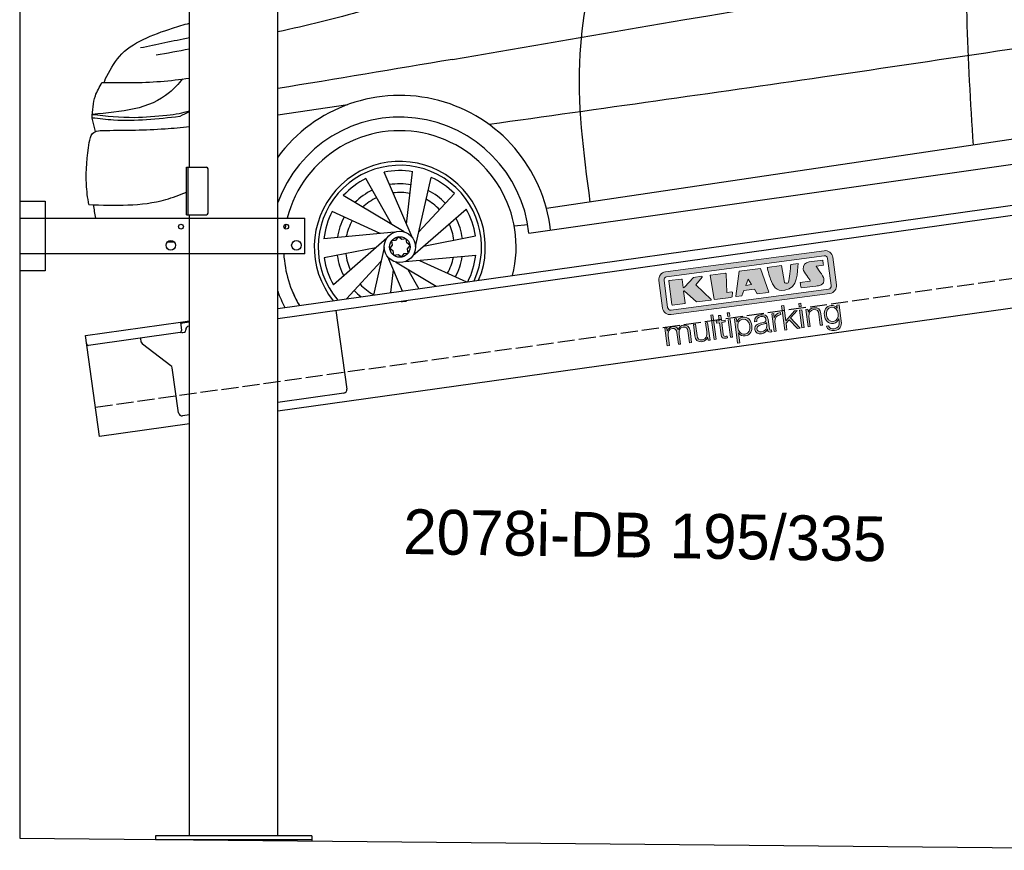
# Model space of a CAD drawing. Extents: x 524 to 6324, y 115 to 5590.
# Tile 1 of 3: x 524 to 3424, y 254 to 2701. Entities that reach past the tile are written whole.
import ezdxf

# ---------------------------------------------------------------- set-up
doc = ezdxf.new("R2010")
doc.units = 0
doc.header["$LTSCALE"] = 10
doc.header["$MEASUREMENT"] = 0
doc.linetypes.add('GEN3', pattern=[6.25, 5, -1.25])
doc.layers.get('0').update_dxf_attribs({"linetype": 'CONTINUOUS'})
doc.layers.add('3', color=6, linetype='GEN3')
doc.layers.add('CAR', color=1, linetype='CONTINUOUS')
doc.layers.add('AM_0', color=7, linetype='CONTINUOUS', lineweight=30)
doc.layers.add('Logo', color=7, linetype='CONTINUOUS', lineweight=25)

# ---------------------------------------------------------------- blocks, each defined once
blk = doc.blocks.new('KLAUS')
at = {"layer": 'Logo'}
h = blk.add_hatch(color=8, dxfattribs=at)
h.dxf.hatch_style = 2
edge = h.paths.add_edge_path()
edge.add_spline(control_points=[(3.6, 29.09), (2.88, 29.09), (2.3, 28.51), (2.3, 27.8), (2.3, 27.8), (2.3, 16.11), (2.3, 16.11), (2.3, 15.39), (2.88, 14.81), (3.6, 14.81), (3.6, 14.81), (71.16, 14.81), (71.16, 14.81), (71.88, 14.81), (72.46, 15.39), (72.46, 16.11), (72.46, 16.11), (72.46, 27.8), (72.46, 27.8), (72.46, 28.51), (71.88, 29.09), (71.16, 29.09), (71.16, 29.09), (3.6, 29.09), (3.6, 29.09), (3.6, 29.09), (3.6, 29.09), (3.6, 29.09)], knot_values=[0, 0, 0, 0, 1, 1, 1, 2, 2, 2, 3, 3, 3, 4, 4, 4, 5, 5, 5, 6, 6, 6, 7, 7, 7, 8, 8, 8, 9, 9, 9, 9], degree=3, periodic=0)
edge = h.paths.add_edge_path()
edge.add_spline(control_points=[(3.35, 31.23), (3.35, 31.23), (71.47, 31.23), (71.47, 31.23), (73.26, 31.23), (74.71, 29.77), (74.71, 27.99), (74.71, 27.99), (74.71, 16.17), (74.71, 16.17), (74.71, 14.38), (73.26, 12.93), (71.47, 12.93), (71.47, 12.93), (3.35, 12.93), (3.35, 12.93), (1.56, 12.93), (0.11, 14.38), (0.11, 16.17), (0.11, 16.17), (0.11, 27.99), (0.11, 27.99), (0.11, 29.77), (1.56, 31.23), (3.35, 31.23), (3.35, 31.23), (3.35, 31.23), (3.35, 31.23)], knot_values=[0, 0, 0, 0, 1, 1, 1, 2, 2, 2, 3, 3, 3, 4, 4, 4, 5, 5, 5, 6, 6, 6, 7, 7, 7, 8, 8, 8, 9, 9, 9, 9], degree=3, periodic=0)
h = blk.add_hatch(color=8, dxfattribs=at)
h.dxf.hatch_style = 2
edge = h.paths.add_edge_path()
edge.add_spline(control_points=[(4.5, 27.33), (4.5, 27.33), (9.7, 27.33), (9.7, 27.33), (9.84, 27.33), (9.96, 27.22), (9.96, 27.08), (9.96, 27.08), (9.96, 23.69), (9.96, 23.69), (9.96, 23.69), (9.94, 23.64), (10.04, 23.59), (10.14, 23.53), (10.2, 23.57), (10.2, 23.57), (10.2, 23.57), (10.51, 23.75), (10.51, 23.75), (10.51, 23.75), (14.94, 27.33), (14.94, 27.33), (14.94, 27.33), (18.41, 27.33), (18.41, 27.33), (18.41, 27.33), (18.49, 27.33), (18.56, 27.2), (18.65, 27.04), (18.53, 26.91), (18.53, 26.91), (18.53, 26.91), (15.49, 24.11), (15.49, 24.11), (15.49, 24.11), (21.14, 17.06), (21.14, 17.06), (21.14, 17.06), (21.13, 16.91), (21.13, 16.91), (21.08, 16.84), (20.99, 16.82), (20.99, 16.82), (20.99, 16.82), (14.7, 16.82), (14.7, 16.82), (14.7, 16.82), (10.26, 22.17), (10.26, 22.17), (10.26, 22.17), (10.19, 22.24), (10.08, 22.21), (9.97, 22.18), (9.96, 22.11), (9.96, 22.11), (9.96, 22.11), (9.96, 17.08), (9.96, 17.08), (9.96, 16.94), (9.84, 16.82), (9.7, 16.82), (9.7, 16.82), (4.5, 16.82), (4.5, 16.82), (4.36, 16.82), (4.25, 16.94), (4.25, 17.08), (4.25, 17.08), (4.25, 27.08), (4.25, 27.08), (4.25, 27.22), (4.36, 27.33), (4.5, 27.33), (4.5, 27.33), (4.5, 27.33), (4.5, 27.33)], knot_values=[0, 0, 0, 0, 1, 1, 1, 2, 2, 2, 3, 3, 3, 4, 4, 4, 5, 5, 5, 6, 6, 6, 7, 7, 7, 8, 8, 8, 9, 9, 9, 10, 10, 10, 11, 11, 11, 12, 12, 12, 13, 13, 13, 14, 14, 14, 15, 15, 15, 16, 16, 16, 17, 17, 17, 18, 18, 18, 19, 19, 19, 20, 20, 20, 21, 21, 21, 22, 22, 22, 23, 23, 23, 24, 24, 24, 25, 25, 25, 25], degree=3, periodic=0)
h = blk.add_hatch(color=8, dxfattribs=at)
h.dxf.hatch_style = 2
h.paths.add_polyline_path([(22.42, 17.06), (21.97, 27.15), (22.24, 27.33), (28.55, 27.33), (28.86, 26.97), (28.01, 19.08), (30.26, 19.07), (30.44, 18.95), (30.08, 16.95), (29.49, 16.82), (22.6, 16.82)])
h = blk.add_hatch(color=8, dxfattribs=at)
h.paths.add_polyline_path([(36.52, 21.01), (38.93, 21.01), (37.87, 23.57)])
h.paths.add_polyline_path([(34.52, 27.33), (43.65, 27.33), (45.76, 16.94), (45.57, 16.82), (40.83, 16.82), (39.89, 18.95), (35.42, 18.95), (34.27, 16.82), (31.78, 16.82), (31.66, 17)])
h = blk.add_hatch(color=8, dxfattribs=at)
h.dxf.hatch_style = 2
edge = h.paths.add_edge_path()
edge.add_spline(control_points=[(52.69, 27.32), (52.69, 27.32), (52.88, 20.14), (52.88, 20.14), (53.01, 19.89), (53.2, 19.77), (53.43, 19.71), (53.91, 19.59), (54.43, 19.57), (54.64, 20.03), (55.23, 21.34), (56.27, 25.45), (56.6, 27.33), (56.6, 27.33), (59.77, 27.33), (59.77, 27.33), (58.77, 23.9), (58.56, 16.82), (52.63, 16.76), (48.72, 16.72), (48.01, 19.35), (47.27, 22.24), (46.89, 23.68), (46.54, 27.33), (46.54, 27.33), (46.54, 27.33), (52.69, 27.32), (52.69, 27.32), (52.69, 27.32), (52.69, 27.32), (52.69, 27.32)], knot_values=[0, 0, 0, 0, 1, 1, 1, 2, 2, 2, 3, 3, 3, 4, 4, 4, 5, 5, 5, 6, 6, 6, 7, 7, 7, 8, 8, 8, 9, 9, 9, 10, 10, 10, 10], degree=3, periodic=0)
h = blk.add_hatch(color=8, dxfattribs=at)
h.dxf.hatch_style = 2
edge = h.paths.add_edge_path()
edge.add_spline(control_points=[(64.46, 27.33), (64.46, 27.33), (70.31, 27.33), (70.31, 27.33), (70.31, 26.52), (70.31, 26.02), (70.31, 25.12), (70.31, 25.12), (67.3, 25.12), (67.3, 25.12), (67.24, 25.04), (67.25, 25.11), (67.25, 24.91), (67.25, 24.88), (69.73, 20.38), (69.73, 19.57), (69.73, 16.4), (67.22, 16.81), (65.9, 16.82), (65.9, 16.82), (59.59, 16.82), (59.59, 16.82), (59.59, 17.76), (59.59, 18.23), (59.59, 19.14), (59.59, 19.14), (63.75, 19.14), (63.75, 19.14), (63.82, 19.22), (63.81, 19.11), (63.81, 19.31), (63.81, 20.32), (61.58, 23.06), (61.58, 24.63), (61.58, 26.33), (62.83, 27.34), (64.46, 27.33), (64.46, 27.33), (64.46, 27.33), (64.46, 27.33)], knot_values=[0, 0, 0, 0, 1, 1, 1, 2, 2, 2, 3, 3, 3, 4, 4, 4, 5, 5, 5, 6, 6, 6, 7, 7, 7, 8, 8, 8, 9, 9, 9, 10, 10, 10, 11, 11, 11, 12, 12, 12, 13, 13, 13, 13], degree=3, periodic=0)
h = blk.add_hatch(color=30, dxfattribs=at)
h.dxf.hatch_style = 2
h.paths.add_polyline_path([(20.07, 0), (20.99, 0), (20.99, 10.45), (20.07, 10.45)])
h = blk.add_hatch(color=30, dxfattribs=at)
h.dxf.hatch_style = 2
edge = h.paths.add_edge_path()
edge.add_spline(control_points=[(24.22, 9.82), (24.22, 9.82), (23.3, 9.82), (23.3, 9.82), (23.3, 9.82), (23.3, 7.55), (23.3, 7.55), (23.3, 7.55), (21.98, 7.55), (21.98, 7.55), (21.98, 7.55), (21.98, 6.78), (21.98, 6.78), (21.98, 6.78), (23.3, 6.78), (23.3, 6.78), (23.3, 6.78), (23.3, 1.61), (23.3, 1.61), (23.28, 0.32), (23.71, -0.09), (24.94, -0.09), (25.22, -0.09), (25.48, -0.06), (25.76, -0.06), (25.76, -0.06), (25.76, 0.73), (25.76, 0.73), (25.5, 0.7), (25.23, 0.69), (24.97, 0.69), (24.31, 0.73), (24.22, 1.08), (24.22, 1.68), (24.22, 1.68), (24.22, 6.78), (24.22, 6.78), (24.22, 6.78), (25.76, 6.78), (25.76, 6.78), (25.76, 6.78), (25.76, 7.55), (25.76, 7.55), (25.76, 7.55), (24.22, 7.55), (24.22, 7.55), (24.22, 7.55), (24.22, 9.82), (24.22, 9.82), (24.22, 9.82), (24.22, 9.82), (24.22, 9.82)], knot_values=[0, 0, 0, 0, 1, 1, 1, 2, 2, 2, 3, 3, 3, 4, 4, 4, 5, 5, 5, 6, 6, 6, 7, 7, 7, 8, 8, 8, 9, 9, 9, 10, 10, 10, 11, 11, 11, 12, 12, 12, 13, 13, 13, 14, 14, 14, 15, 15, 15, 16, 16, 16, 17, 17, 17, 17], degree=3, periodic=0)
h = blk.add_hatch(color=30, dxfattribs=at)
h.paths.add_polyline_path([(27.1, 0), (28.03, 0), (28.03, 7.55), (27.1, 7.55)])
h.paths.add_polyline_path([(27.1, 8.98), (28.03, 8.98), (28.03, 10.45), (27.1, 10.45)])
h = blk.add_hatch(color=30, dxfattribs=at)
h.dxf.hatch_style = 2
h.paths.add_polyline_path([(50.4, 0), (51.32, 0), (51.32, 2.87), (52.82, 4.11), (55.8, 0), (56.96, 0), (53.52, 4.76), (56.74, 7.55), (55.51, 7.55), (51.32, 3.89), (51.32, 10.45), (50.4, 10.45)])
h = blk.add_hatch(color=30, dxfattribs=at)
h.paths.add_polyline_path([(57.74, 0), (58.66, 0), (58.66, 7.55), (57.74, 7.55)])
h.paths.add_polyline_path([(57.74, 8.98), (58.66, 8.98), (58.66, 10.45), (57.74, 10.45)])
h = blk.add_hatch(color=30, dxfattribs=at)
h.dxf.hatch_style = 2
edge = h.paths.add_edge_path()
edge.add_spline(control_points=[(0, 0), (0, 0), (0.92, 0), (0.92, 0), (0.92, 0), (0.92, 4.22), (0.92, 4.22), (0.94, 5.8), (1.58, 7), (3.18, 7), (4.35, 7), (4.77, 6.15), (4.76, 5.12), (4.76, 5.12), (4.76, 0), (4.76, 0), (4.76, 0), (5.68, 0), (5.68, 0), (5.68, 0), (5.68, 4.27), (5.68, 4.27), (5.68, 5.68), (6.14, 7), (7.73, 7), (9.05, 7), (9.52, 6.32), (9.52, 5.08), (9.52, 5.08), (9.52, 0), (9.52, 0), (9.52, 0), (10.44, 0), (10.44, 0), (10.44, 0), (10.44, 5.12), (10.44, 5.12), (10.44, 6.91), (9.59, 7.77), (7.94, 7.77), (6.94, 7.77), (5.99, 7.29), (5.54, 6.3), (5.26, 7.29), (4.36, 7.77), (3.37, 7.77), (2.17, 7.77), (1.38, 7.19), (0.89, 6.28), (0.89, 6.28), (0.85, 6.28), (0.85, 6.28), (0.85, 6.28), (0.85, 7.55), (0.85, 7.55), (0.85, 7.55), (0, 7.55), (0, 7.55), (0, 7.55), (0, 0), (0, 0), (0, 0), (0, 0), (0, 0)], knot_values=[0, 0, 0, 0, 1, 1, 1, 2, 2, 2, 3, 3, 3, 4, 4, 4, 5, 5, 5, 6, 6, 6, 7, 7, 7, 8, 8, 8, 9, 9, 9, 10, 10, 10, 11, 11, 11, 12, 12, 12, 13, 13, 13, 14, 14, 14, 15, 15, 15, 16, 16, 16, 17, 17, 17, 18, 18, 18, 19, 19, 19, 20, 20, 20, 21, 21, 21, 21], degree=3, periodic=0)
h = blk.add_hatch(color=30, dxfattribs=at)
h.dxf.hatch_style = 2
edge = h.paths.add_edge_path()
edge.add_spline(control_points=[(18.31, 7.55), (18.31, 7.55), (17.39, 7.55), (17.39, 7.55), (17.39, 7.55), (17.39, 3.59), (17.39, 3.59), (17.39, 2.05), (16.7, 0.56), (15.12, 0.56), (13.66, 0.56), (13.15, 1.27), (13.1, 2.64), (13.1, 2.64), (13.1, 7.55), (13.1, 7.55), (13.1, 7.55), (12.18, 7.55), (12.18, 7.55), (12.18, 7.55), (12.18, 2.65), (12.18, 2.65), (12.18, 0.89), (12.93, -0.22), (14.83, -0.22), (15.96, -0.22), (16.95, 0.35), (17.44, 1.36), (17.44, 1.36), (17.47, 1.36), (17.47, 1.36), (17.47, 1.36), (17.47, 0), (17.47, 0), (17.47, 0), (18.31, 0), (18.31, 0), (18.31, 0), (18.31, 7.55), (18.31, 7.55), (18.31, 7.55), (18.31, 7.55), (18.31, 7.55)], knot_values=[0, 0, 0, 0, 1, 1, 1, 2, 2, 2, 3, 3, 3, 4, 4, 4, 5, 5, 5, 6, 6, 6, 7, 7, 7, 8, 8, 8, 9, 9, 9, 10, 10, 10, 11, 11, 11, 12, 12, 12, 13, 13, 13, 14, 14, 14, 14], degree=3, periodic=0)
h = blk.add_hatch(color=30, dxfattribs=at)
edge = h.paths.add_edge_path()
edge.add_spline(control_points=[(35.84, 3.78), (35.84, 2.21), (35.12, 0.56), (33.37, 0.56), (31.4, 0.56), (30.72, 2.21), (30.72, 3.78), (30.72, 5.49), (31.33, 7), (33.37, 7), (35.12, 7), (35.84, 5.34), (35.84, 3.78), (35.84, 3.78), (35.84, 3.78), (35.84, 3.78)], knot_values=[0, 0, 0, 0, 1, 1, 1, 2, 2, 2, 3, 3, 3, 4, 4, 4, 5, 5, 5, 5], degree=3, periodic=0)
edge = h.paths.add_edge_path()
edge.add_spline(control_points=[(29.79, -2.8), (29.79, -2.8), (30.72, -2.8), (30.72, -2.8), (30.72, -2.8), (30.72, 1.43), (30.72, 1.43), (30.72, 1.43), (30.74, 1.43), (30.74, 1.43), (31.14, 0.35), (32.24, -0.22), (33.37, -0.22), (35.66, -0.22), (36.76, 1.64), (36.76, 3.78), (36.76, 5.91), (35.66, 7.77), (33.37, 7.77), (32.15, 7.77), (31.1, 7.14), (30.67, 6.12), (30.67, 6.12), (30.64, 6.12), (30.64, 6.12), (30.64, 6.12), (30.64, 7.55), (30.64, 7.55), (30.64, 7.55), (29.79, 7.55), (29.79, 7.55), (29.79, 7.55), (29.79, -2.8), (29.79, -2.8), (29.79, -2.8), (29.79, -2.8), (29.79, -2.8)], knot_values=[0, 0, 0, 0, 1, 1, 1, 2, 2, 2, 3, 3, 3, 4, 4, 4, 5, 5, 5, 6, 6, 6, 7, 7, 7, 8, 8, 8, 9, 9, 9, 10, 10, 10, 11, 11, 11, 12, 12, 12, 12], degree=3, periodic=0)
h = blk.add_hatch(color=30, dxfattribs=at)
edge = h.paths.add_edge_path()
edge.add_spline(control_points=[(43.03, 2.93), (43.04, 1.45), (41.8, 0.56), (40.39, 0.56), (39.53, 0.56), (38.71, 1.13), (38.71, 2.05), (38.71, 3.53), (40.66, 3.51), (42.22, 3.79), (42.47, 3.84), (42.88, 3.91), (43, 4.13), (43, 4.13), (43.03, 4.13), (43.03, 4.13), (43.03, 4.13), (43.03, 2.93), (43.03, 2.93), (43.03, 2.93), (43.03, 2.93), (43.03, 2.93)], knot_values=[0, 0, 0, 0, 1, 1, 1, 2, 2, 2, 3, 3, 3, 4, 4, 4, 5, 5, 5, 6, 6, 6, 7, 7, 7, 7], degree=3, periodic=0)
edge = h.paths.add_edge_path()
edge.add_spline(control_points=[(39.03, 5.24), (39.06, 6.47), (39.91, 7), (41.05, 7), (42.14, 7), (43.03, 6.69), (43.03, 5.45), (43.03, 4.61), (42.6, 4.51), (41.84, 4.42), (39.85, 4.19), (37.79, 4.11), (37.79, 1.99), (37.79, 0.47), (38.93, -0.22), (40.32, -0.22), (41.77, -0.22), (42.43, 0.34), (43.07, 1.32), (43.07, 1.32), (43.1, 1.32), (43.1, 1.32), (43.1, 0.53), (43.25, 0), (44.19, 0), (44.43, 0), (44.58, 0.01), (44.79, 0.06), (44.79, 0.06), (44.79, 0.83), (44.79, 0.83), (44.71, 0.81), (44.6, 0.78), (44.49, 0.78), (44.13, 0.78), (43.95, 0.98), (43.95, 1.33), (43.95, 1.33), (43.95, 5.34), (43.95, 5.34), (43.95, 7.36), (42.5, 7.77), (41.17, 7.77), (39.44, 7.77), (38.2, 7.01), (38.11, 5.24), (38.11, 5.24), (39.03, 5.24), (39.03, 5.24), (39.03, 5.24), (39.03, 5.24), (39.03, 5.24)], knot_values=[0, 0, 0, 0, 1, 1, 1, 2, 2, 2, 3, 3, 3, 4, 4, 4, 5, 5, 5, 6, 6, 6, 7, 7, 7, 8, 8, 8, 9, 9, 9, 10, 10, 10, 11, 11, 11, 12, 12, 12, 13, 13, 13, 14, 14, 14, 15, 15, 15, 16, 16, 16, 17, 17, 17, 17], degree=3, periodic=0)
h = blk.add_hatch(color=30, dxfattribs=at)
h.dxf.hatch_style = 2
edge = h.paths.add_edge_path()
edge.add_spline(control_points=[(45.79, 0), (45.79, 0), (46.71, 0), (46.71, 0), (46.71, 0), (46.71, 4.03), (46.71, 4.03), (46.71, 5.59), (47.85, 6.82), (49.52, 6.73), (49.52, 6.73), (49.52, 7.66), (49.52, 7.66), (48.16, 7.72), (47.14, 7), (46.67, 5.78), (46.67, 5.78), (46.64, 5.78), (46.64, 5.78), (46.64, 5.78), (46.64, 7.55), (46.64, 7.55), (46.64, 7.55), (45.79, 7.55), (45.79, 7.55), (45.79, 7.55), (45.79, 0), (45.79, 0), (45.79, 0), (45.79, 0), (45.79, 0)], knot_values=[0, 0, 0, 0, 1, 1, 1, 2, 2, 2, 3, 3, 3, 4, 4, 4, 5, 5, 5, 6, 6, 6, 7, 7, 7, 8, 8, 8, 9, 9, 9, 10, 10, 10, 10], degree=3, periodic=0)
h = blk.add_hatch(color=30, dxfattribs=at)
h.dxf.hatch_style = 2
edge = h.paths.add_edge_path()
edge.add_spline(control_points=[(60.41, 0), (60.41, 0), (61.33, 0), (61.33, 0), (61.33, 0), (61.33, 4.41), (61.33, 4.41), (61.36, 5.89), (62.24, 7), (63.7, 7), (65.2, 7), (65.62, 6.02), (65.62, 4.71), (65.62, 4.71), (65.62, 0), (65.62, 0), (65.62, 0), (66.54, 0), (66.54, 0), (66.54, 0), (66.54, 4.86), (66.54, 4.86), (66.54, 6.66), (65.9, 7.77), (63.78, 7.77), (62.71, 7.77), (61.7, 7.16), (61.36, 6.25), (61.36, 6.25), (61.33, 6.25), (61.33, 6.25), (61.33, 6.25), (61.33, 7.55), (61.33, 7.55), (61.33, 7.55), (60.41, 7.55), (60.41, 7.55), (60.41, 7.55), (60.41, 0), (60.41, 0), (60.41, 0), (60.41, 0), (60.41, 0)], knot_values=[0, 0, 0, 0, 1, 1, 1, 2, 2, 2, 3, 3, 3, 4, 4, 4, 5, 5, 5, 6, 6, 6, 7, 7, 7, 8, 8, 8, 9, 9, 9, 10, 10, 10, 11, 11, 11, 12, 12, 12, 13, 13, 13, 14, 14, 14, 14], degree=3, periodic=0)
h = blk.add_hatch(color=30, dxfattribs=at)
edge = h.paths.add_edge_path()
edge.add_spline(control_points=[(71.32, 0.86), (69.62, 0.86), (68.83, 2.34), (68.83, 3.86), (68.83, 5.43), (69.56, 7), (71.32, 7), (73.06, 7), (73.75, 5.34), (73.75, 3.86), (73.75, 2.33), (72.91, 0.86), (71.32, 0.86), (71.32, 0.86), (71.32, 0.86), (71.32, 0.86)], knot_values=[0, 0, 0, 0, 1, 1, 1, 2, 2, 2, 3, 3, 3, 4, 4, 4, 5, 5, 5, 5], degree=3, periodic=0)
edge = h.paths.add_edge_path()
edge.add_spline(control_points=[(74.67, 7.55), (74.67, 7.55), (73.75, 7.55), (73.75, 7.55), (73.75, 7.55), (73.75, 6.25), (73.75, 6.25), (73.75, 6.25), (73.72, 6.25), (73.72, 6.25), (73.35, 7.09), (72.41, 7.77), (71.32, 7.77), (69.13, 7.77), (67.9, 6.05), (67.9, 3.97), (67.9, 1.82), (68.9, 0.09), (71.32, 0.09), (72.4, 0.09), (73.29, 0.72), (73.72, 1.64), (73.72, 1.64), (73.75, 1.64), (73.75, 1.64), (73.75, 1.64), (73.75, 0.61), (73.75, 0.61), (73.75, -1.23), (73.01, -2.24), (71.32, -2.24), (70.29, -2.24), (69.31, -1.85), (69.1, -0.73), (69.1, -0.73), (68.18, -0.73), (68.18, -0.73), (68.31, -2.34), (69.81, -3.02), (71.32, -3.02), (73.79, -3.02), (74.65, -1.64), (74.67, 0.61), (74.67, 0.61), (74.67, 7.55), (74.67, 7.55), (74.67, 7.55), (74.67, 7.55), (74.67, 7.55)], knot_values=[0, 0, 0, 0, 1, 1, 1, 2, 2, 2, 3, 3, 3, 4, 4, 4, 5, 5, 5, 6, 6, 6, 7, 7, 7, 8, 8, 8, 9, 9, 9, 10, 10, 10, 11, 11, 11, 12, 12, 12, 13, 13, 13, 14, 14, 14, 15, 15, 15, 16, 16, 16, 16], degree=3, periodic=0)
at = {"layer": 'Logo', "lineweight": 0}
for points in [[(22.42, 17.06), (21.97, 27.15), (22.24, 27.33), (28.55, 27.33), (28.86, 26.97), (28.01, 19.08), (30.26, 19.07), (30.44, 18.95), (30.08, 16.95), (29.49, 16.82), (22.6, 16.82), (22.42, 17.06), (22.42, 17.06)], [(34.52, 27.33), (43.65, 27.33), (45.76, 16.94), (45.57, 16.82), (40.83, 16.82), (39.89, 18.95), (35.42, 18.95), (34.27, 16.82), (31.78, 16.82), (31.66, 17), (34.52, 27.33), (34.52, 27.33)], [(36.52, 21.01), (38.93, 21.01), (37.87, 23.57), (36.52, 21.01), (36.52, 21.01)], [(20.07, 0), (20.99, 0), (20.99, 10.45), (20.07, 10.45), (20.07, 0), (20.07, 0)], [(27.1, 8.98), (28.03, 8.98), (28.03, 10.45), (27.1, 10.45), (27.1, 8.98), (27.1, 8.98)], [(50.4, 0), (51.32, 0), (51.32, 2.87), (52.82, 4.11), (55.8, 0), (56.96, 0), (53.52, 4.76), (56.74, 7.55), (55.51, 7.55), (51.32, 3.89), (51.32, 10.45), (50.4, 10.45), (50.4, 0), (50.4, 0)], [(57.74, 8.98), (58.66, 8.98), (58.66, 10.45), (57.74, 10.45), (57.74, 8.98), (57.74, 8.98)], [(27.1, 0), (28.03, 0), (28.03, 7.55), (27.1, 7.55), (27.1, 0), (27.1, 0)], [(57.74, 0), (58.66, 0), (58.66, 7.55), (57.74, 7.55), (57.74, 0), (57.74, 0)]]:
    blk.add_lwpolyline(points, dxfattribs=at)
for points, knots in [([(3.35, 31.23), (3.35, 31.23), (71.47, 31.23), (71.47, 31.23), (73.26, 31.23), (74.71, 29.77), (74.71, 27.99), (74.71, 27.99), (74.71, 16.17), (74.71, 16.17), (74.71, 14.38), (73.26, 12.93), (71.47, 12.93), (71.47, 12.93), (3.35, 12.93), (3.35, 12.93), (1.56, 12.93), (0.11, 14.38), (0.11, 16.17), (0.11, 16.17), (0.11, 27.99), (0.11, 27.99), (0.11, 29.77), (1.56, 31.23), (3.35, 31.23), (3.35, 31.23), (3.35, 31.23), (3.35, 31.23)], [0, 0, 0, 0, 1, 1, 1, 2, 2, 2, 3, 3, 3, 4, 4, 4, 5, 5, 5, 6, 6, 6, 7, 7, 7, 8, 8, 8, 9, 9, 9, 9]), ([(3.6, 29.09), (2.88, 29.09), (2.3, 28.51), (2.3, 27.8), (2.3, 27.8), (2.3, 16.11), (2.3, 16.11), (2.3, 15.39), (2.88, 14.81), (3.6, 14.81), (3.6, 14.81), (71.16, 14.81), (71.16, 14.81), (71.88, 14.81), (72.46, 15.39), (72.46, 16.11), (72.46, 16.11), (72.46, 27.8), (72.46, 27.8), (72.46, 28.51), (71.88, 29.09), (71.16, 29.09), (71.16, 29.09), (3.6, 29.09), (3.6, 29.09), (3.6, 29.09), (3.6, 29.09), (3.6, 29.09)], [0, 0, 0, 0, 1, 1, 1, 2, 2, 2, 3, 3, 3, 4, 4, 4, 5, 5, 5, 6, 6, 6, 7, 7, 7, 8, 8, 8, 9, 9, 9, 9]), ([(4.5, 27.33), (4.5, 27.33), (9.7, 27.33), (9.7, 27.33), (9.84, 27.33), (9.96, 27.22), (9.96, 27.08), (9.96, 27.08), (9.96, 23.69), (9.96, 23.69), (9.96, 23.69), (9.94, 23.64), (10.04, 23.59), (10.14, 23.53), (10.2, 23.57), (10.2, 23.57), (10.2, 23.57), (10.51, 23.75), (10.51, 23.75), (10.51, 23.75), (14.94, 27.33), (14.94, 27.33), (14.94, 27.33), (18.41, 27.33), (18.41, 27.33), (18.41, 27.33), (18.49, 27.33), (18.56, 27.2), (18.65, 27.04), (18.53, 26.91), (18.53, 26.91), (18.53, 26.91), (15.49, 24.11), (15.49, 24.11), (15.49, 24.11), (21.14, 17.06), (21.14, 17.06), (21.14, 17.06), (21.13, 16.91), (21.13, 16.91), (21.08, 16.84), (20.99, 16.82), (20.99, 16.82), (20.99, 16.82), (14.7, 16.82), (14.7, 16.82), (14.7, 16.82), (10.26, 22.17), (10.26, 22.17), (10.26, 22.17), (10.19, 22.24), (10.08, 22.21), (9.97, 22.18), (9.96, 22.11), (9.96, 22.11), (9.96, 22.11), (9.96, 17.08), (9.96, 17.08), (9.96, 16.94), (9.84, 16.82), (9.7, 16.82), (9.7, 16.82), (4.5, 16.82), (4.5, 16.82), (4.36, 16.82), (4.25, 16.94), (4.25, 17.08), (4.25, 17.08), (4.25, 27.08), (4.25, 27.08), (4.25, 27.22), (4.36, 27.33), (4.5, 27.33), (4.5, 27.33), (4.5, 27.33), (4.5, 27.33)], [0, 0, 0, 0, 1, 1, 1, 2, 2, 2, 3, 3, 3, 4, 4, 4, 5, 5, 5, 6, 6, 6, 7, 7, 7, 8, 8, 8, 9, 9, 9, 10, 10, 10, 11, 11, 11, 12, 12, 12, 13, 13, 13, 14, 14, 14, 15, 15, 15, 16, 16, 16, 17, 17, 17, 18, 18, 18, 19, 19, 19, 20, 20, 20, 21, 21, 21, 22, 22, 22, 23, 23, 23, 24, 24, 24, 25, 25, 25, 25]), ([(52.69, 27.32), (52.69, 27.32), (52.88, 20.14), (52.88, 20.14), (53.01, 19.89), (53.2, 19.77), (53.43, 19.71), (53.91, 19.59), (54.43, 19.57), (54.64, 20.03), (55.23, 21.34), (56.27, 25.45), (56.6, 27.33), (56.6, 27.33), (59.77, 27.33), (59.77, 27.33), (58.77, 23.9), (58.56, 16.82), (52.63, 16.76), (48.72, 16.72), (48.01, 19.35), (47.27, 22.24), (46.89, 23.68), (46.54, 27.33), (46.54, 27.33), (46.54, 27.33), (52.69, 27.32), (52.69, 27.32), (52.69, 27.32), (52.69, 27.32), (52.69, 27.32)], [0, 0, 0, 0, 1, 1, 1, 2, 2, 2, 3, 3, 3, 4, 4, 4, 5, 5, 5, 6, 6, 6, 7, 7, 7, 8, 8, 8, 9, 9, 9, 10, 10, 10, 10]), ([(64.46, 27.33), (64.46, 27.33), (70.31, 27.33), (70.31, 27.33), (70.31, 26.52), (70.31, 26.02), (70.31, 25.12), (70.31, 25.12), (67.3, 25.12), (67.3, 25.12), (67.24, 25.04), (67.25, 25.11), (67.25, 24.91), (67.25, 24.88), (69.73, 20.38), (69.73, 19.57), (69.73, 16.4), (67.22, 16.81), (65.9, 16.82), (65.9, 16.82), (59.59, 16.82), (59.59, 16.82), (59.59, 17.76), (59.59, 18.23), (59.59, 19.14), (59.59, 19.14), (63.75, 19.14), (63.75, 19.14), (63.82, 19.22), (63.81, 19.11), (63.81, 19.31), (63.81, 20.32), (61.58, 23.06), (61.58, 24.63), (61.58, 26.33), (62.83, 27.34), (64.46, 27.33), (64.46, 27.33), (64.46, 27.33), (64.46, 27.33)], [0, 0, 0, 0, 1, 1, 1, 2, 2, 2, 3, 3, 3, 4, 4, 4, 5, 5, 5, 6, 6, 6, 7, 7, 7, 8, 8, 8, 9, 9, 9, 10, 10, 10, 11, 11, 11, 12, 12, 12, 13, 13, 13, 13]), ([(24.22, 9.82), (24.22, 9.82), (23.3, 9.82), (23.3, 9.82), (23.3, 9.82), (23.3, 7.55), (23.3, 7.55), (23.3, 7.55), (21.98, 7.55), (21.98, 7.55), (21.98, 7.55), (21.98, 6.78), (21.98, 6.78), (21.98, 6.78), (23.3, 6.78), (23.3, 6.78), (23.3, 6.78), (23.3, 1.61), (23.3, 1.61), (23.28, 0.32), (23.71, -0.09), (24.94, -0.09), (25.22, -0.09), (25.48, -0.06), (25.76, -0.06), (25.76, -0.06), (25.76, 0.73), (25.76, 0.73), (25.5, 0.7), (25.23, 0.69), (24.97, 0.69), (24.31, 0.73), (24.22, 1.08), (24.22, 1.68), (24.22, 1.68), (24.22, 6.78), (24.22, 6.78), (24.22, 6.78), (25.76, 6.78), (25.76, 6.78), (25.76, 6.78), (25.76, 7.55), (25.76, 7.55), (25.76, 7.55), (24.22, 7.55), (24.22, 7.55), (24.22, 7.55), (24.22, 9.82), (24.22, 9.82), (24.22, 9.82), (24.22, 9.82), (24.22, 9.82)], [0, 0, 0, 0, 1, 1, 1, 2, 2, 2, 3, 3, 3, 4, 4, 4, 5, 5, 5, 6, 6, 6, 7, 7, 7, 8, 8, 8, 9, 9, 9, 10, 10, 10, 11, 11, 11, 12, 12, 12, 13, 13, 13, 14, 14, 14, 15, 15, 15, 16, 16, 16, 17, 17, 17, 17]), ([(0, 0), (0, 0), (0.92, 0), (0.92, 0), (0.92, 0), (0.92, 4.22), (0.92, 4.22), (0.94, 5.8), (1.58, 7), (3.18, 7), (4.35, 7), (4.77, 6.15), (4.76, 5.12), (4.76, 5.12), (4.76, 0), (4.76, 0), (4.76, 0), (5.68, 0), (5.68, 0), (5.68, 0), (5.68, 4.27), (5.68, 4.27), (5.68, 5.68), (6.14, 7), (7.73, 7), (9.05, 7), (9.52, 6.32), (9.52, 5.08), (9.52, 5.08), (9.52, 0), (9.52, 0), (9.52, 0), (10.44, 0), (10.44, 0), (10.44, 0), (10.44, 5.12), (10.44, 5.12), (10.44, 6.91), (9.59, 7.77), (7.94, 7.77), (6.94, 7.77), (5.99, 7.29), (5.54, 6.3), (5.26, 7.29), (4.36, 7.77), (3.37, 7.77), (2.17, 7.77), (1.38, 7.19), (0.89, 6.28), (0.89, 6.28), (0.85, 6.28), (0.85, 6.28), (0.85, 6.28), (0.85, 7.55), (0.85, 7.55), (0.85, 7.55), (0, 7.55), (0, 7.55), (0, 7.55), (0, 0), (0, 0), (0, 0), (0, 0), (0, 0)], [0, 0, 0, 0, 1, 1, 1, 2, 2, 2, 3, 3, 3, 4, 4, 4, 5, 5, 5, 6, 6, 6, 7, 7, 7, 8, 8, 8, 9, 9, 9, 10, 10, 10, 11, 11, 11, 12, 12, 12, 13, 13, 13, 14, 14, 14, 15, 15, 15, 16, 16, 16, 17, 17, 17, 18, 18, 18, 19, 19, 19, 20, 20, 20, 21, 21, 21, 21]), ([(18.31, 7.55), (18.31, 7.55), (17.39, 7.55), (17.39, 7.55), (17.39, 7.55), (17.39, 3.59), (17.39, 3.59), (17.39, 2.05), (16.7, 0.56), (15.12, 0.56), (13.66, 0.56), (13.15, 1.27), (13.1, 2.64), (13.1, 2.64), (13.1, 7.55), (13.1, 7.55), (13.1, 7.55), (12.18, 7.55), (12.18, 7.55), (12.18, 7.55), (12.18, 2.65), (12.18, 2.65), (12.18, 0.89), (12.93, -0.22), (14.83, -0.22), (15.96, -0.22), (16.95, 0.35), (17.44, 1.36), (17.44, 1.36), (17.47, 1.36), (17.47, 1.36), (17.47, 1.36), (17.47, 0), (17.47, 0), (17.47, 0), (18.31, 0), (18.31, 0), (18.31, 0), (18.31, 7.55), (18.31, 7.55), (18.31, 7.55), (18.31, 7.55), (18.31, 7.55)], [0, 0, 0, 0, 1, 1, 1, 2, 2, 2, 3, 3, 3, 4, 4, 4, 5, 5, 5, 6, 6, 6, 7, 7, 7, 8, 8, 8, 9, 9, 9, 10, 10, 10, 11, 11, 11, 12, 12, 12, 13, 13, 13, 14, 14, 14, 14]), ([(29.79, -2.8), (29.79, -2.8), (30.72, -2.8), (30.72, -2.8), (30.72, -2.8), (30.72, 1.43), (30.72, 1.43), (30.72, 1.43), (30.74, 1.43), (30.74, 1.43), (31.14, 0.35), (32.24, -0.22), (33.37, -0.22), (35.66, -0.22), (36.76, 1.64), (36.76, 3.78), (36.76, 5.91), (35.66, 7.77), (33.37, 7.77), (32.15, 7.77), (31.1, 7.14), (30.67, 6.12), (30.67, 6.12), (30.64, 6.12), (30.64, 6.12), (30.64, 6.12), (30.64, 7.55), (30.64, 7.55), (30.64, 7.55), (29.79, 7.55), (29.79, 7.55), (29.79, 7.55), (29.79, -2.8), (29.79, -2.8), (29.79, -2.8), (29.79, -2.8), (29.79, -2.8)], [0, 0, 0, 0, 1, 1, 1, 2, 2, 2, 3, 3, 3, 4, 4, 4, 5, 5, 5, 6, 6, 6, 7, 7, 7, 8, 8, 8, 9, 9, 9, 10, 10, 10, 11, 11, 11, 12, 12, 12, 12]), ([(35.84, 3.78), (35.84, 2.21), (35.12, 0.56), (33.37, 0.56), (31.4, 0.56), (30.72, 2.21), (30.72, 3.78), (30.72, 5.49), (31.33, 7), (33.37, 7), (35.12, 7), (35.84, 5.34), (35.84, 3.78), (35.84, 3.78), (35.84, 3.78), (35.84, 3.78)], [0, 0, 0, 0, 1, 1, 1, 2, 2, 2, 3, 3, 3, 4, 4, 4, 5, 5, 5, 5]), ([(39.03, 5.24), (39.06, 6.47), (39.91, 7), (41.05, 7), (42.14, 7), (43.03, 6.69), (43.03, 5.45), (43.03, 4.61), (42.6, 4.51), (41.84, 4.42), (39.85, 4.19), (37.79, 4.11), (37.79, 1.99), (37.79, 0.47), (38.93, -0.22), (40.32, -0.22), (41.77, -0.22), (42.43, 0.34), (43.07, 1.32), (43.07, 1.32), (43.1, 1.32), (43.1, 1.32), (43.1, 0.53), (43.25, 0), (44.19, 0), (44.43, 0), (44.58, 0.01), (44.79, 0.06), (44.79, 0.06), (44.79, 0.83), (44.79, 0.83), (44.71, 0.81), (44.6, 0.78), (44.49, 0.78), (44.13, 0.78), (43.95, 0.98), (43.95, 1.33), (43.95, 1.33), (43.95, 5.34), (43.95, 5.34), (43.95, 7.36), (42.5, 7.77), (41.17, 7.77), (39.44, 7.77), (38.2, 7.01), (38.11, 5.24), (38.11, 5.24), (39.03, 5.24), (39.03, 5.24), (39.03, 5.24), (39.03, 5.24), (39.03, 5.24)], [0, 0, 0, 0, 1, 1, 1, 2, 2, 2, 3, 3, 3, 4, 4, 4, 5, 5, 5, 6, 6, 6, 7, 7, 7, 8, 8, 8, 9, 9, 9, 10, 10, 10, 11, 11, 11, 12, 12, 12, 13, 13, 13, 14, 14, 14, 15, 15, 15, 16, 16, 16, 17, 17, 17, 17]), ([(45.79, 0), (45.79, 0), (46.71, 0), (46.71, 0), (46.71, 0), (46.71, 4.03), (46.71, 4.03), (46.71, 5.59), (47.85, 6.82), (49.52, 6.73), (49.52, 6.73), (49.52, 7.66), (49.52, 7.66), (48.16, 7.72), (47.14, 7), (46.67, 5.78), (46.67, 5.78), (46.64, 5.78), (46.64, 5.78), (46.64, 5.78), (46.64, 7.55), (46.64, 7.55), (46.64, 7.55), (45.79, 7.55), (45.79, 7.55), (45.79, 7.55), (45.79, 0), (45.79, 0), (45.79, 0), (45.79, 0), (45.79, 0)], [0, 0, 0, 0, 1, 1, 1, 2, 2, 2, 3, 3, 3, 4, 4, 4, 5, 5, 5, 6, 6, 6, 7, 7, 7, 8, 8, 8, 9, 9, 9, 10, 10, 10, 10]), ([(60.41, 0), (60.41, 0), (61.33, 0), (61.33, 0), (61.33, 0), (61.33, 4.41), (61.33, 4.41), (61.36, 5.89), (62.24, 7), (63.7, 7), (65.2, 7), (65.62, 6.02), (65.62, 4.71), (65.62, 4.71), (65.62, 0), (65.62, 0), (65.62, 0), (66.54, 0), (66.54, 0), (66.54, 0), (66.54, 4.86), (66.54, 4.86), (66.54, 6.66), (65.9, 7.77), (63.78, 7.77), (62.71, 7.77), (61.7, 7.16), (61.36, 6.25), (61.36, 6.25), (61.33, 6.25), (61.33, 6.25), (61.33, 6.25), (61.33, 7.55), (61.33, 7.55), (61.33, 7.55), (60.41, 7.55), (60.41, 7.55), (60.41, 7.55), (60.41, 0), (60.41, 0), (60.41, 0), (60.41, 0), (60.41, 0)], [0, 0, 0, 0, 1, 1, 1, 2, 2, 2, 3, 3, 3, 4, 4, 4, 5, 5, 5, 6, 6, 6, 7, 7, 7, 8, 8, 8, 9, 9, 9, 10, 10, 10, 11, 11, 11, 12, 12, 12, 13, 13, 13, 14, 14, 14, 14]), ([(74.67, 7.55), (74.67, 7.55), (73.75, 7.55), (73.75, 7.55), (73.75, 7.55), (73.75, 6.25), (73.75, 6.25), (73.75, 6.25), (73.72, 6.25), (73.72, 6.25), (73.35, 7.09), (72.41, 7.77), (71.32, 7.77), (69.13, 7.77), (67.9, 6.05), (67.9, 3.97), (67.9, 1.82), (68.9, 0.09), (71.32, 0.09), (72.4, 0.09), (73.29, 0.72), (73.72, 1.64), (73.72, 1.64), (73.75, 1.64), (73.75, 1.64), (73.75, 1.64), (73.75, 0.61), (73.75, 0.61), (73.75, -1.23), (73.01, -2.24), (71.32, -2.24), (70.29, -2.24), (69.31, -1.85), (69.1, -0.73), (69.1, -0.73), (68.18, -0.73), (68.18, -0.73), (68.31, -2.34), (69.81, -3.02), (71.32, -3.02), (73.79, -3.02), (74.65, -1.64), (74.67, 0.61), (74.67, 0.61), (74.67, 7.55), (74.67, 7.55), (74.67, 7.55), (74.67, 7.55), (74.67, 7.55)], [0, 0, 0, 0, 1, 1, 1, 2, 2, 2, 3, 3, 3, 4, 4, 4, 5, 5, 5, 6, 6, 6, 7, 7, 7, 8, 8, 8, 9, 9, 9, 10, 10, 10, 11, 11, 11, 12, 12, 12, 13, 13, 13, 14, 14, 14, 15, 15, 15, 16, 16, 16, 16]), ([(71.32, 0.86), (69.62, 0.86), (68.83, 2.34), (68.83, 3.86), (68.83, 5.43), (69.56, 7), (71.32, 7), (73.06, 7), (73.75, 5.34), (73.75, 3.86), (73.75, 2.33), (72.91, 0.86), (71.32, 0.86), (71.32, 0.86), (71.32, 0.86), (71.32, 0.86)], [0, 0, 0, 0, 1, 1, 1, 2, 2, 2, 3, 3, 3, 4, 4, 4, 5, 5, 5, 5]), ([(43.03, 2.93), (43.04, 1.45), (41.8, 0.56), (40.39, 0.56), (39.53, 0.56), (38.71, 1.13), (38.71, 2.05), (38.71, 3.53), (40.66, 3.51), (42.22, 3.79), (42.47, 3.84), (42.88, 3.91), (43, 4.13), (43, 4.13), (43.03, 4.13), (43.03, 4.13), (43.03, 4.13), (43.03, 2.93), (43.03, 2.93), (43.03, 2.93), (43.03, 2.93), (43.03, 2.93)], [0, 0, 0, 0, 1, 1, 1, 2, 2, 2, 3, 3, 3, 4, 4, 4, 5, 5, 5, 6, 6, 6, 7, 7, 7, 7])]:
    blk.add_open_spline(points, degree=3, knots=knots, dxfattribs=at)
blk = doc.blocks.new('Car 175  EG')
at = {"layer": 'CAR'}
for p, q in [((14829.8, 1675.6), (15036.1, 1705.6)), ((14293.1, 1626), (14283.2, 1666.2)), ((17476, 1674.8), (15621.3, 1399.3)), ((15569.8, 1327.3), (17534.5, 1606.5)), ((15208.9, 1353.8), (15227.2, 1508)), ((15165.5, 1352.4), (15089.7, 1488)), ((15225.6, 1314.9), (15143.5, 1506.5)), ((15235.4, 1288.1), (15281.7, 1491.4)), ((15201.9, 1330.7), (15022.8, 1437.5)), ((15244.8, 1329.5), (15350.3, 1443.4)), ((15227.7, 1260.7), (15384.6, 1398)), ((15131.2, 1325.7), (14990.2, 1390.9)), ((15526, 1348.2), (15566.2, 1352.4)), ((15173.4, 1329.6), (14965.8, 1310.7)), ((15151.1, 1312), (14994.2, 1174.6)), ((15259.6, 1288.6), (15411.9, 1318.8)), ((15529.8, 1321.6), (15530, 1321.6)), ((15119.2, 1284), (14966.8, 1253.8)), ((15143.3, 1284.5), (15111.5, 1144.7)), ((15153.2, 1257.8), (15196.5, 1156.6)), ((15205.3, 1243.1), (15413, 1261.9)), ((15133.9, 1243.2), (15032.4, 1133.6)), ((15169.9, 1218.9), (15161.9, 1151.7)), ((15176.8, 1242), (15296.4, 1170.7)), ((15213.3, 1220.3), (15245, 1163.4)), ((15247.5, 1246.9), (15385.6, 1183.2))]:
    blk.add_line(p, q, dxfattribs=at)
for points in [[(15176.3, 1305.6), (15164.8, 1304), (15166.5, 1291.9)], [(15195.5, 1308.3), (15184.1, 1316.5), (15176.3, 1305.6)], [(15209.9, 1298), (15208.2, 1310.1), (15195.5, 1308.3)], [(15166.5, 1291.9), (15159.7, 1282.3), (15168.8, 1275.8)], [(15202.5, 1266.9), (15214, 1268.5), (15212.3, 1280.7)], [(15212.3, 1280.7), (15219.7, 1291), (15209.9, 1298)], [(15168.8, 1275.8), (15170.7, 1262.4), (15184.8, 1264.4)], [(15184.8, 1264.4), (15195.3, 1256.8), (15202.5, 1266.9)]]:
    blk.add_lwpolyline(points, dxfattribs=at)
for radius in [46.1, 30.3]:
    blk.add_circle((15189.4, 1286.3), radius, dxfattribs=at)
for radius, start, end in [(446.4, 6.4181, 143.6612), (382.6, 6.1394, 160.0364), (342.5, 345.7891, 165.6665), (252, 337.0903, 218.9097), (240.7, 335.4593, 220.5407), (224.9, 80.3101, 101.7752), (224.9, 116.3101, 137.7752), (224.9, 44.3101, 65.7752), (186, 115.7019, 135.3476), (186, 79.7019, 99.3476), (186, 43.7019, 63.3476), (160.5, 115.1419, 133.0908), (160.5, 79.1419, 97.0908), (160.5, 43.1419, 61.0908), (224.9, 8.3101, 29.7752), (224.9, 152.3101, 173.7752), (186, 151.7019, 171.3476), (160.5, 151.1419, 169.0908), (186, 7.7019, 27.3476), (342.5, 168.7754, 170.9664), (160.5, 7.1419, 25.0908), (342.5, 183.385, 210.2109), (224.9, 188.3101, 209.7752), (186, 187.7019, 207.3476), (160.5, 187.1419, 205.0908), (160.5, 331.1419, 349.0908), (186, 331.7019, 351.3476), (224.9, 332.861, 353.7752), (160.5, 223.1419, 241.0908), (382.6, 199.9636, 207.776), (342.5, 203.2572, 210.2109), (186, 223.7019, 232.0913), (160.5, 271.3988, 277.0908)]:
    blk.add_arc((15189.4, 1286.3), radius, start, end, dxfattribs=at)
for points, knots in [([(16949.8, 2847.4), (16916.8, 2677.8), (16835.7, 2261.4), (16862, 1837.3), (16877.6, 1585.9)], [0, 0, 0, 0, 516.513385, 1267.967211, 1267.967211, 1267.967211, 1267.967211]), ([(15782.1, 2215.5), (15754.6, 2095.7), (15694.1, 1832.5), (15729.9, 1564.4), (15749.4, 1418.3)], [0, 0, 0, 0, 365.78302, 803.634986, 803.634986, 803.634986, 803.634986]), ([(15330.2, 2061.6), (15248.5, 2034.3), (15083.8, 1979.1), (14915.2, 1938.3), (14829.8, 1919.8)], [0, 0, 0, 0, 258.392711, 520.699184, 520.699184, 520.699184, 520.699184]), ([(17534.5, 1951.4), (17167.9, 1895.6), (16474.5, 1790.1), (15779.9, 1692.9), (15452.5, 1647)], [47.181125, 47.181125, 47.181125, 47.181125, 1159.478774, 2151.345069, 2151.345069, 2151.345069, 2151.345069]), ([(14322, 1780.7), (14334.5, 1804.5), (14375, 1881.7), (14460.5, 1910.9), (14519.7, 1931.1)], [0, 0, 0, 0, 78.706262, 255.746487, 255.746487, 255.746487, 255.746487]), ([(14283.2, 1666.2), (14284.4, 1688.5), (14286.4, 1725.7), (14304.8, 1757.9), (14312.2, 1770.9)], [0, 0, 0, 0, 65.489889, 109.867683, 109.867683, 109.867683, 109.867683]), ([(14549.4, 1781.1), (14537, 1767), (14472.1, 1692.9), (14368, 1684.1), (14283.8, 1676.9)], [0, 0, 0, 0, 55.42052, 291.470792, 291.470792, 291.470792, 291.470792]), ([(14312.2, 1770.9), (14369.8, 1770.2), (14456.1, 1769.2), (14541.5, 1779.8), (14569.8, 1783.9)], [0, 0, 0, 0, 172.627431, 258.22168, 258.22168, 258.22168, 258.22168]), ([(14283.8, 1676.9), (14325, 1672.4), (14398.2, 1664.4), (14483.6, 1672.4), (14538, 1678.8), (14559.7, 1684.8), (14569.8, 1687.8)], [0, 0, 0, 0, 123.844208, 220.331791, 256.506446, 287.90888, 287.90888, 287.90888, 287.90888]), ([(14541.3, 1670.4), (14476.2, 1663.1), (14390, 1653.5), (14304.3, 1663.7), (14283.2, 1666.2)], [0, 0, 0, 0, 195.125774, 258.676014, 258.676014, 258.676014, 258.676014]), ([(14274.7, 1593.8), (14276.7, 1604), (14281.7, 1629), (14308.5, 1629.5), (14324.3, 1629.8)], [0, 0, 0, 0, 28.201666, 69.15423, 69.15423, 69.15423, 69.15423]), ([(14324.3, 1629.8), (14382.2, 1629.9), (14464.2, 1631.1), (14545.8, 1638.4), (14569.8, 1640.9)], [42.669603, 42.669603, 42.669603, 42.669603, 216.24747, 288.585967, 288.585967, 288.585967, 288.585967]), ([(14273.4, 1411.2), (14269.9, 1431.2), (14262.5, 1491.9), (14267.7, 1552.9), (14274.7, 1593.8)], [179.360258, 179.360258, 179.360258, 179.360258, 240.782609, 365.744069, 365.744069, 365.744069, 365.744069]), ([(14273.4, 1411.2), (14350.7, 1408.5), (14449.9, 1405.1), (14540.8, 1439.3), (14560.8, 1447.7)], [0, 0, 0, 0, 227.165691, 291.904149, 291.904149, 291.904149, 291.904149]), ([(14504.9, 1301.1), (14507.4, 1301.1), (14513.8, 1301.3), (14520.1, 1301.5), (14524, 1301.6)], [189.572205, 189.572205, 189.572205, 189.572205, 196.953992, 208.709692, 208.709692, 208.709692, 208.709692])]:
    blk.add_open_spline(points, degree=3, knots=knots, dxfattribs=at)
for points in [[(15344.8, 1838.9), (16073.8, 1963.9), (16802.9, 2088.9), (17534.5, 2207.8)], [(14519.7, 1931.1), (14536.4, 1936), (14553.1, 1941), (14569.8, 1945.8)], [(14569.8, 1902.6), (14521.6, 1892.4), (14473.4, 1882.5), (14425.2, 1872.5)], [(14569.8, 1868.8), (14537, 1862.8), (14504.1, 1856.9), (14471.3, 1850.9)], [(15344.8, 1838.9), (15173.2, 1809.8), (15001.6, 1780.7), (14829.8, 1753.3)], [(14319.1, 1770.8), (14320, 1774.1), (14321, 1777.4), (14322, 1780.7)], [(14569.8, 1685.1), (14560.5, 1680.2), (14550.9, 1675.3), (14541.3, 1670.4)], [(14294.5, 1371.1), (14291.8, 1384.2), (14289.3, 1397.5), (14286.9, 1410.8)]]:
    blk.add_open_spline(points, degree=3, dxfattribs=at)

msp = doc.modelspace()

# ---------------------------------------------------------------- linework, layer by layer
for p, q in [((524.1, 5590), (524.1, 290)), ((1024.1, 2266.2), (1024.1, 3936.2)), ((1284.1, 296.2), (1284.1, 3936.2)), ((1015.1, 2266.2), (1074.1, 2266.2)), ((1015.1, 2126.2), (1015.1, 2266.2)), ((1019.1, 2266.2), (1019.1, 2126.2)), ((1079.1, 2131.2), (1079.1, 2261.2)), ((1284.1, 1850.2), (3901.6, 2218)), ((3900.8, 2187.6), (1284.1, 1819.9)), ((524.1, 2166.2), (599.1, 2166.2)), ((599.1, 2166.2), (599.1, 1961.2)), ((1015.1, 2126.2), (1074.1, 2126.2)), ((1024.1, 296.2), (1024.1, 2126.2)), ((524.1, 2116.2), (1364.1, 2116.2)), ((1364.1, 2011.2), (1364.1, 2116.2)), ((1364.1, 2011.2), (524.1, 2011.2)), ((599.1, 1961.2), (524.1, 1961.2)), ((4020.9, 1931.9), (1284.1, 1547.2)), ((1454.8, 1843.9), (1487.4, 1612.2)), ((717.8, 1770.6), (997.6, 1809.9)), ((997.6, 1809.9), (1024.1, 1813.6)), ((997.6, 1809.9), (1001.1, 1785.2)), ((1024.1, 1809.6), (998.2, 1806)), ((759.6, 1473.5), (717.8, 1770.6)), ((996.8, 1779.5), (727, 1741.6)), ((1004.4, 1779.6), (1009.3, 1780.3)), ((1013.6, 1785.9), (1013.5, 1786.9)), ((882.1, 1751.4), (880.5, 1763.2)), ((969.7, 1681.7), (886, 1744.8)), ((992.3, 1542.6), (973.6, 1675.1)), ((1478.9, 1600.9), (1284.1, 1573.5)), ((1024.1, 1510.7), (759.6, 1473.5)), ((1024.1, 1536.9), (1003.5, 1534.1)), ((924.1, 296.2), (924.1, 286.2)), ((1384.1, 296.2), (924.1, 296.2)), ((1384.1, 296.2), (1384.1, 281.7)), ((524.1, 290), (4269.1, 254)), ((924.1, 286.2), (1384.1, 286.2))]:
    msp.add_line(p, q)
for centre, radius in [((999.1, 2091.2), 7), ((1309.1, 2091.2), 7), ((969.1, 2036.2), 14), ((1339.1, 2036.2), 14)]:
    msp.add_circle(centre, radius)
for centre, radius, start, end in [((1074.1, 2261.2), 5, 0, 90), ((1074.1, 2131.2), 5, 270, 0), ((1023.4, 1788.3), 10, 98, 188), ((996.1, 1784.5), 5, 278, 8), ((1003.7, 1784.5), 5, 221.2367, 278), ((1008.6, 1785.2), 5, 278, 8), ((726.3, 1746.5), 5, 188, 278), ((892, 1752.8), 10, 188, 233), ((963.7, 1673.7), 10, 8, 53), ((1477.5, 1610.8), 10, 278, 8), ((1002.2, 1544), 10, 188, 278)]:
    msp.add_arc(centre, radius, start, end)
at = {"layer": '3'}
msp.add_line((747.5, 1559.7), (5754.9, 2263.4), dxfattribs=at)

# ---------------------------------------------------------------- block references
at = {"xscale": 6.929133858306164, "yscale": 6.929133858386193, "zscale": 6.929133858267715, "rotation": 7.614101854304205}
msp.add_blockref('KLAUS', (2431.5, 1740.3), dxfattribs=at)
at = {"layer": 'AM_0'}
msp.add_blockref('Car 175  EG', (-13545.7, 745.1), dxfattribs=at)

# ---------------------------------------------------------------- texts
at = {"layer": 'Logo'}
msp.add_text('2078i-DB 195/335', height=132, rotation=359.1028, dxfattribs=at).set_placement((1653.1, 1127.2))

doc.saveas('drawing.dxf')
